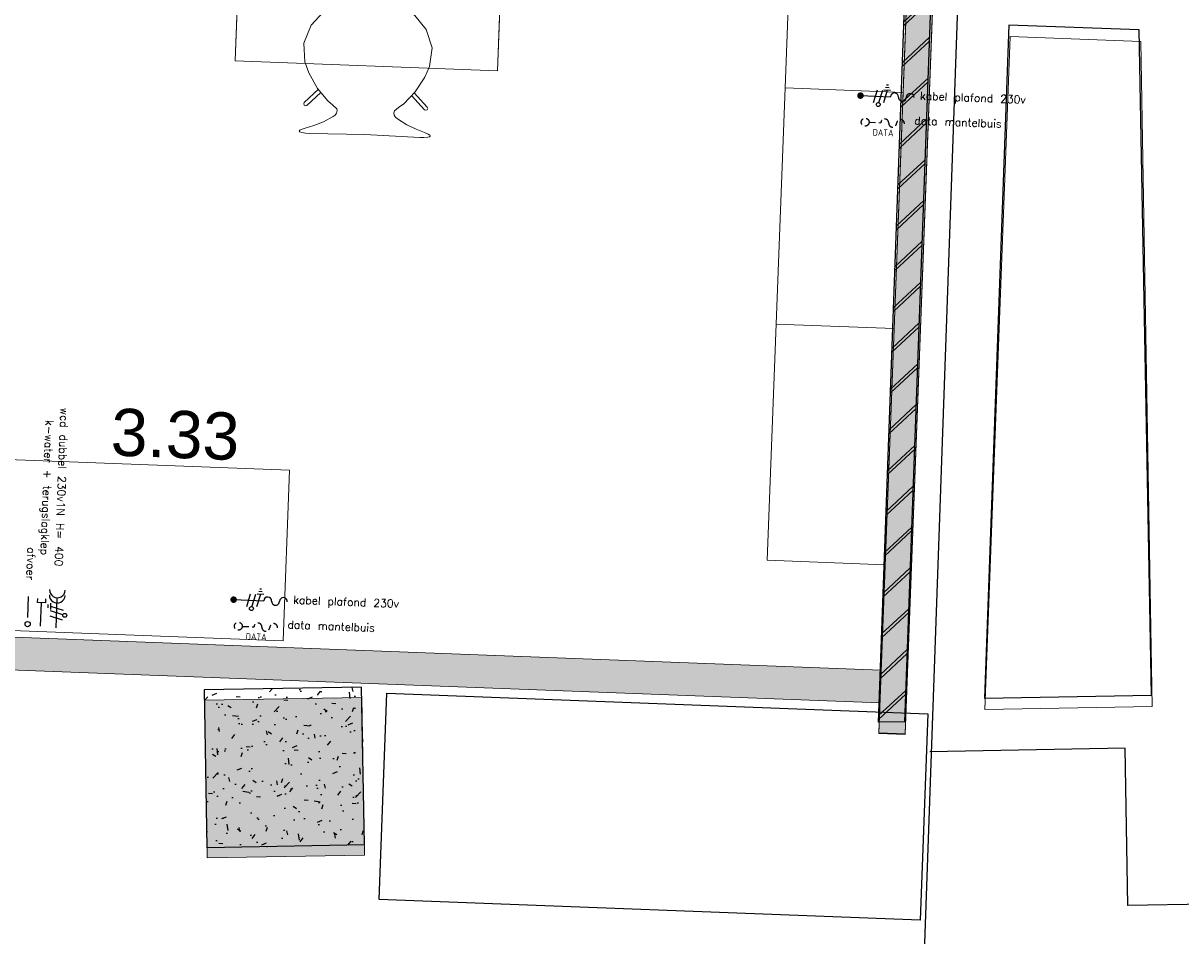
# Model space of a CAD drawing. Header units: millimetres. Extents: x 119024465 to 119292677, y 483022511 to 483148062.
# Tile 138 of 162: x 119237355 to 119241767, y 483052991 to 483056466. Entities that reach past the tile are written whole.
import ezdxf

# ---------------------------------------------------------------- set-up
doc = ezdxf.new("R2010")
doc.units = ezdxf.units.MM
doc.header["$LTSCALE"] = 100
doc.linetypes.add('HIDDEN', pattern=[0.375, 0.25, -0.125])
doc.layers.get('Defpoints').update_dxf_attribs({"linetype": 'CONTINUOUS'})
for name, color, linetype in [('01---0-_MAATVOERING', 1, 'CONTINUOUS'), ('02---0-_2MMTEKST', 2, 'CONTINUOUS'), ('04---0-_5MMTEKST', 4, 'CONTINUOUS'), ('12', 4, 'CONTINUOUS'), ('200-2D', 1, 'CONTINUOUS'), ('22 Binnenwanden', 7, 'CONTINUOUS'), ('22 Binnenwanden Doorsnede-arcering', 7, 'CONTINUOUS'), ('28 Hoofddraagconstrunctie.CONSTRUCTEUR', 7, 'CONTINUOUS'), ('28 Hoofddraagconstrunctie.CONSTRUCTEUR Doorsnede-arcering', 7, 'CONTINUOUS'), ('63---0--LICHTINST', 7, 'CONTINUOUS'), ('82 Losse inrichting.LOSSE INRICHTING', 7, 'CONTINUOUS'), ('AL22----', 2, 'CONTINUOUS'), ('AL22----_ARC', 8, 'CONTINUOUS'), ('AL28----', 4, 'CONTINUOUS'), ('AL28----_ARC', 8, 'CONTINUOUS'), ('fdstp techniek', 254, 'CONTINUOUS'), ('INS', 7, 'CONTINUOUS'), ('New_0', 7, 'CONTINUOUS'), ('New_22 Binnenwanden', 7, 'CONTINUOUS'), ('New_22 Binnenwanden Doorsnede-arcering', 7, 'CONTINUOUS'), ('New_82 Losse inrichting.LOSSE INRICHTING', 7, 'CONTINUOUS'), ('Overlap', 8, 'CONTINUOUS')]:
    doc.layers.add(name, color=color, linetype=linetype)
doc.styles.add('2', font='ISO', dxfattribs={"height": 125})
doc.styles.add('fdstp-1-30', font='txt.shx', dxfattribs={"height": 30, "bigfont": 'gbcbig.shx'})
doc.styles.add('GENERATED_STYLE_1', font='arial.ttf')

# ---------------------------------------------------------------- blocks, each defined once
blk = doc.blocks.new('600x600')
at = {"layer": 'AL28----_ARC'}
h = blk.add_hatch(dxfattribs=at)
h.set_pattern_fill('AR-CONC', color=256, style=0)
h.set_pattern_definition([(49.99999999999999, (-54450.71053606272, -52812.25792324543), (182.184668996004, -15.93908553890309), [19.05, -209.55]), (355, (-54450.71053606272, -52812.25792324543), (-35.24282597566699, 191.05664288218), [15.24, -167.64]), (100.451, (-54435.52853606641, -52813.58617329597), (146.9425016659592, 175.1166878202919), [16.19, -178.09]), (46.18420000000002, (-54450.71053606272, -52761.45792329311), (271.0790408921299, -42.04232793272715), [28.57499999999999, -314.3249999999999]), (96.63559999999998, (-54428.12063606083, -52764.96142327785), (237.4042344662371, 247.4255558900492), [24.28499999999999, -267.1349999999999]), (351.1840000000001, (-54450.71053606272, -52761.45792329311), (237.4046058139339, 247.4251178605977), [22.86, -251.46]), (21, (-54425.31053607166, -52774.15792328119), (151.6148798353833, -102.2655185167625), [19.05, -209.55]), (326.0000000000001, (-54425.31053607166, -52774.15792328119), (61.80202834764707, 184.1879661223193), [15.24, -167.64]), (71.4514, (-54412.67603605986, -52782.68002325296), (213.4164907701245, 81.92285771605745), [16.19, -178.09]), (37.50000000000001, (-54450.71053606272, -52812.25792324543), (3.088603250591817, 84.55503887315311), [0, -165.608, 0, -170.18, 0, -168.275]), (7.499999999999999, (-54450.71053606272, -52812.25792324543), (66.81966251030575, 100.1805748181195), [0, -97.02799999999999, 0, -161.798, 0, -64.135]), (327.5, (-54507.35253606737, -52812.25792324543), (135.5905951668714, -5.728743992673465), [0, -63.5, 0, -198.12, 0, -262.89]), (317.5, (-54532.75253605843, -52812.25792324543), (148.129181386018, 25.42649103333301), [0, -82.55, 0, -131.572, 0, -186.69])])
h.paths.add_polyline_path([(-300, -300), (300, -300), (300, 300), (-300, 300)])
at = {"layer": 'AL28----'}
blk.add_lwpolyline([(-300, -300), (300, -300), (300, 300), (-300, 300)], close=True, dxfattribs=at)
blk = doc.blocks.new('data mantelbuis L')
at = {"layer": 'INS', "color": 4, "linetype": 'HIDDEN'}
blk.add_line((15.80148864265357, -1.144622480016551), (60.71969252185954, -0.9677004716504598), dxfattribs=at)
blk.add_lwpolyline([(150.556622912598, -1.144622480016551, 1), (120.6109794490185, -1.144622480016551, -1), (90.66533598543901, -1.144622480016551, 1), (60.71969252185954, -1.144622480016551)], format="xyb", dxfattribs=at)
blk.add_circle((0.8284055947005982, -1.144622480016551), 14.97308304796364, dxfattribs=at)
at = {"layer": '02---0-_2MMTEKST', "style": '2'}
blk.add_text('DATA', height=24.95470288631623, dxfattribs=at).set_placement((30.77404905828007, -50.87710624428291))
at = {"layer": 'fdstp techniek', "insert": (187.9886415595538, 27.32466496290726), "char_height": 30, "width": 844.2398221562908, "attachment_point": 1, "style": 'fdstp-1-30'}
blk.add_mtext('data mantelbuis', dxfattribs=at)
blk = doc.blocks.new('kabel plafond 230v L')
at = {"layer": '01---0-_MAATVOERING'}
blk.add_lwpolyline([(-5.902780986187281, -0.09904534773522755, 0, 24.95470288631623, 0), (29.38849828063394, 35.19223391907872, 0, 0, 0), (64.67977754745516, 70.48351318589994, 0, 0, 0)], format="xyseb", dxfattribs=at)
at = {"layer": '04---0-_5MMTEKST'}
blk.add_line((-5.902780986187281, -0.2759673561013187), (108.8888522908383, -0.2759673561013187), dxfattribs=at)
at = {"layer": '63---0--LICHTINST'}
for p, q in [((45.03428328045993, -24.38035936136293), (57.95178802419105, 23.8284246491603)), ((64.99804558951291, -24.38035936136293), (77.91555033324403, 23.8284246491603)), ((95.38384235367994, 23.8284246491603), (82.46633760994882, -24.38035936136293)), ((107.9059854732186, 23.8284246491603), (82.86169923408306, 23.8284246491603)), ((102.1429437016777, 33.81030580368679), (88.62474100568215, 33.81030580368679)), ((98.76339302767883, 43.79218695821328), (92.00429167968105, 43.79218695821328))]:
    blk.add_line(p, q, dxfattribs=at)
blk.add_circle((63.06041987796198, -31.61167696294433), 7.486410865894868, dxfattribs=at)
at = {"layer": 'INS', "const_width": 12.35257792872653}
blk.add_lwpolyline([(-12.20384346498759, -0.2759673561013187, 1), (0.3982814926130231, -0.2759673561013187, 1)], format="xyb", close=True, dxfattribs=at)
at = {"layer": 'INS', "color": 4}
for centre, start, end in [((123.8616740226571, -0.2759673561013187), 0, 180), ((183.752960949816, -0.2759673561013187), 0, 180), ((153.8073174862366, -0.2759673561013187), 180, 0)]:
    blk.add_arc(centre, 14.97282173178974, start, end, dxfattribs=at)
at = {"layer": 'fdstp techniek', "insert": (221.1630943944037, 22.96188805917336), "char_height": 30, "width": 525.621358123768, "attachment_point": 1, "style": 'fdstp-1-30'}
blk.add_mtext('kabel plafond 230v ', dxfattribs=at)
blk = doc.blocks.new('vaatwasser 230v R')
at = {"layer": '04---0-_5MMTEKST'}
for p, q in [((15.12904637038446, 60.27924583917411), (-99.66258690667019, 60.27924583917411)), ((-93.56788839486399, 16.08677423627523), (-78.59506666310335, 16.08677423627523)), ((-78.59506666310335, 16.08677423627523), (-78.59506666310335, -13.85886922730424)), ((11.24186372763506, 1.113952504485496), (-78.59506666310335, 1.113952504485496)), ((-78.59506666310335, -13.85886922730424), (-93.56788839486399, -13.85886922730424))]:
    blk.add_line(p, q, dxfattribs=at)
blk.add_circle((4.861256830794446, -48.34613642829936), 9.98188115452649, dxfattribs=at)
for centre in [(-129.6082303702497, 60.27924583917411), (-109.6444680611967, 60.27924583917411)]:
    blk.add_arc(centre, 29.94564346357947, 270, 90, dxfattribs=at)
at = {"layer": '63---0--LICHTINST'}
for p, q in [((-66.19381466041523, 36.17485383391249), (-53.27630991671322, 84.38363784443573)), ((-35.80801789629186, 84.38363784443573), (-48.72552263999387, 36.17485383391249)), ((-15.84425558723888, 84.38363784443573), (-28.76176033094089, 36.17485383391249)), ((-78.71595777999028, 36.17485383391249), (-53.67167154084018, 36.17485383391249)), ((-72.95291600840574, 26.192972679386), (-59.43471331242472, 26.192972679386))]:
    blk.add_line(p, q, dxfattribs=at)
blk.add_circle((-33.87039218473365, 91.61495544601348), 7.486410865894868, dxfattribs=at)
at = {"layer": 'fdstp techniek'}
blk.add_line((-20.6567838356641, -48.57265453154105), (-99.95651012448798, -48.57265453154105), dxfattribs=at)
at = {"layer": 'fdstp techniek', "style": 'fdstp-1-30'}
for s, p in [('wcd dubbel 230v1N H= 400', (-824.0544062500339, 46.21559704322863)), ('k-water + terugslagklep', (-775.2996930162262, -9.131791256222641)), ('afvoer', (-287.9420057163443, -59.78279077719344))]:
    blk.add_text(s, height=30, dxfattribs=at).set_placement(p)
blk = doc.blocks.new('Wall_4_1', base_point=(2609.420300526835, 32934.338395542))
at = {"layer": 'New_22 Binnenwanden Doorsnede-arcering', "linetype": 'Continuous', "lineweight": 0, "true_color": 0x000000}
blk.add_hatch(color=18, dxfattribs=at).paths.add_polyline_path([(2659.420300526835, 32934.338395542), (2659.420300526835, 39360.43290165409), (2559.420300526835, 39360.43290165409), (2559.420300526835, 32934.338395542)])
at = {"layer": 'New_22 Binnenwanden', "color": 2, "linetype": 'Continuous', "lineweight": 0, "flags": 128}
for points in [[(2559.420300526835, 39360.43290165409), (2559.420300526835, 32934.338395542)], [(2659.420300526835, 32934.338395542), (2659.420300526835, 39360.43290165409)], [(2559.420300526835, 32934.338395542), (2659.420300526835, 32934.338395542)]]:
    blk.add_lwpolyline(points, dxfattribs=at)
blk = doc.blocks.new('Wall_33_1', base_point=(2559.420300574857, 32931.55682447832))
at = {"layer": '22 Binnenwanden Doorsnede-arcering', "linetype": 'Continuous', "lineweight": 0, "true_color": 0x738ac1}
blk.add_hatch(color=163, dxfattribs=at).paths.add_polyline_path([(2559.420300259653, 39313.97251235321), (2559.420300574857, 32931.55682447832), (2659.420300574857, 32931.55682448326), (2659.420300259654, 39313.97251235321)])
at = {"layer": '22 Binnenwanden', "color": 2, "linetype": 'Continuous', "lineweight": 0, "flags": 128}
for points in [[(2559.420300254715, 39413.97251235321), (2559.420300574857, 32931.55682447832)], [(2659.420300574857, 32931.55682448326), (2659.420300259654, 39313.97251235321)], [(2659.420300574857, 32931.55682448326), (2559.420300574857, 32931.55682447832)]]:
    blk.add_lwpolyline(points, dxfattribs=at)
blk = doc.blocks.new('Wall_69_1', base_point=(-6290.579701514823, 33110.55258202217))
at = {"layer": 'New_22 Binnenwanden Doorsnede-arcering', "linetype": 'Continuous', "lineweight": 0, "true_color": 0x000000}
blk.add_hatch(color=18, dxfattribs=at).paths.add_polyline_path([(-6228.079701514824, 33048.05258202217), (2559.420300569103, 33048.05258202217), (2559.42030056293, 33173.05258202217), (-6228.079701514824, 33173.05258202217)])
at = {"layer": 'New_22 Binnenwanden', "color": 2, "linetype": 'Continuous', "lineweight": 0, "flags": 128}
for points in [[(2559.42030056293, 33173.05258202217), (-6228.079701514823, 33173.05258202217)], [(2559.420300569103, 33048.05258202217), (2559.42030056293, 33173.05258202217)], [(-6228.079701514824, 33048.05258202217), (2559.420300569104, 33048.05258202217)]]:
    blk.add_lwpolyline(points, dxfattribs=at)
blk = doc.blocks.new('Column_11_1', base_point=(302.9056929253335, 32677.55310234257))
at = {"layer": '28 Hoofddraagconstrunctie.CONSTRUCTEUR Doorsnede-arcering', "linetype": 'Continuous', "lineweight": 0, "true_color": 0x415994}
blk.add_hatch(color=165, dxfattribs=at).paths.add_polyline_path([(19.80964816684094, 32361.55210639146), (618.9066888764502, 32394.45705758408), (586.0017376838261, 32993.55409829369), (-13.0953030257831, 32960.64914710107)])
at = {"layer": '28 Hoofddraagconstrunctie.CONSTRUCTEUR', "color": 3, "linetype": 'Continuous', "lineweight": 0, "flags": 128}
blk.add_lwpolyline([(19.80964816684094, 32361.55210639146), (618.9066888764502, 32394.45705758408), (586.0017376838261, 32993.55409829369), (-13.0953030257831, 32960.64914710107)], close=True, dxfattribs=at)
blk = doc.blocks.new('Kubus 23[26]_1', base_point=(277.9756224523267, 33848.05258202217))
at = {"layer": 'New_82 Losse inrichting.LOSSE INRICHTING', "color": 2, "linetype": 'Continuous', "lineweight": 0, "flags": 128}
blk.add_lwpolyline([(-6203.079701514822, 33198.05258202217), (277.9756224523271, 33198.05258202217), (277.9756224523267, 33848.05258202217), (-6203.079701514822, 33848.05258202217)], close=True, dxfattribs=at)
blk = doc.blocks.new('Designstoel 01 23[92]_1', base_point=(264.538184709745, 35662.68983380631))
at = {"layer": 'New_82 Losse inrichting.LOSSE INRICHTING', "color": 2, "linetype": 'Continuous', "lineweight": 0}
for p, q in [((329.8815376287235, 35655.26415587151), (332.0242559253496, 35660.54111682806)), ((332.0474162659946, 35650.03813605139), (329.8815376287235, 35655.26415587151)), ((332.0242559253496, 35660.54111682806), (337.2214043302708, 35662.77743735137)), ((368.0184070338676, 35613.6921844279), (332.0474162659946, 35650.03813605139)), ((337.2214043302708, 35662.77743735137), (342.4281442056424, 35660.6641234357)), ((378.4682396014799, 35624.24891365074), (342.4281442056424, 35660.6641234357)), ((514.5568833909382, 35650.13540201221), (452.0472839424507, 35645.55046362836)), ((514.5568833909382, 35650.13540201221), (577.0796743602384, 35645.73400534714)), ((650.7209408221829, 35624.6485679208), (686.6539694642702, 35661.16943089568)), ((661.2017218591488, 35614.12256386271), (697.065849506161, 35650.57396609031)), ((691.8544824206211, 35663.29802217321), (686.6539694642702, 35661.16943089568)), ((697.0581740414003, 35661.07696959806), (691.8544824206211, 35663.29802217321)), ((699.216375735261, 35655.80632219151), (697.0581740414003, 35661.07696959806)), ((697.065849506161, 35650.57396609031), (699.216375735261, 35655.80632219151)), ((339.7675423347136, 35595.80042489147), (392.7682969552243, 35628.35905636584)), ((368.356809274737, 35613.35843860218), (368.0257731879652, 35613.69219524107)), ((381.3566021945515, 35621.34425186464), (378.4756064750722, 35624.24892446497)), ((392.7682969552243, 35628.35905636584), (452.0472839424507, 35645.55046362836)), ((636.408878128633, 35628.71670937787), (577.0796743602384, 35645.73400534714)), ((689.5049932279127, 35596.31382316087), (636.408878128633, 35628.71670937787)), ((647.8411184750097, 35621.73543870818), (650.7135739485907, 35624.64855710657)), ((660.8643009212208, 35613.78782596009), (661.1943557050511, 35614.12255304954)), ((295.776401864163, 35545.01635954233), (339.7675423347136, 35595.80042489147)), ((733.6450410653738, 35545.65913028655), (689.5049932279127, 35596.31382316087)), ((270.3224070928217, 35474.91708443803), (295.776401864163, 35545.01635954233)), ((759.3047306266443, 35475.63488768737), (733.6450410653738, 35545.65913028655)), ((277.4431218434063, 35403.96868562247), (270.3224070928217, 35474.91708443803)), ((752.3923439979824, 35404.66588893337), (759.3047306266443, 35475.63488768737)), ((294.0361205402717, 35362.85212762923), (277.4431218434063, 35403.96868562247)), ((735.9201309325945, 35363.50079275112), (752.3923439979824, 35404.66588893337)), ((329.3738580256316, 35305.35867457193), (294.0361205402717, 35362.85212762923)), ((700.7513407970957, 35305.90383939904), (735.9201309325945, 35363.50079275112)), ((280.7770756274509, 35249.47518047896), (332.4369077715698, 35301.86631719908)), ((370.1734861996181, 35258.85747024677), (329.3738580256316, 35305.35867457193)), ((660.0884113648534, 35259.28305183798), (700.7513407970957, 35305.90383939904)), ((749.5119821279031, 35250.16326146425), (697.6985574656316, 35302.40250426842)), ((278.6647750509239, 35244.23494574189), (280.7770756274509, 35249.47518047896)), ((291.2547436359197, 35238.94601894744), (342.2587125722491, 35290.67200791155)), ((389.5875229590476, 35243.77709139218), (370.1734861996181, 35258.85747024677)), ((640.718732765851, 35244.14574029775), (660.0884113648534, 35259.28305183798)), ((739.0652718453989, 35239.60338392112), (687.909660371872, 35291.17940738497)), ((751.6396584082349, 35244.9292508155), (749.5119821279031, 35250.16326146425)), ((280.8580796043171, 35238.98045138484), (278.6647750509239, 35244.23494574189)), ((286.0731848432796, 35236.79012659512), (280.8580796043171, 35238.98045138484)), ((291.2547436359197, 35238.94601894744), (286.0731848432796, 35236.79012659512)), ((405.5487955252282, 35230.82563043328), (389.5875229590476, 35243.77709139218)), ((392.8664336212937, 35200.95456981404), (399.8473334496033, 35206.4512490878)), ((399.8473334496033, 35206.4512490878), (405.1628437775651, 35213.7623474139)), ((405.1628437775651, 35213.7623474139), (407.0963241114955, 35223.35891078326)), ((407.0963241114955, 35223.35891078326), (405.5487955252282, 35230.82563043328)), ((623.2699528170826, 35223.67624358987), (624.7955531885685, 35231.1474744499)), ((625.2315993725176, 35214.08539808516), (623.2699528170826, 35223.67624358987)), ((624.7955531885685, 35231.1474744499), (640.718732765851, 35244.14574029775)), ((630.5685514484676, 35206.78993707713), (625.2315993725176, 35214.08539808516)), ((637.5655588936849, 35201.31377671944), (630.5685514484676, 35206.78993707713)), ((739.0652718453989, 35239.60338392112), (744.2531377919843, 35237.4627134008)), ((744.2531377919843, 35237.4627134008), (749.4617899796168, 35239.66833978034)), ((749.4617899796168, 35239.66833978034), (751.6396584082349, 35244.9292508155)), ((287.7060762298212, 35151.66146961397), (320.2951506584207, 35163.18348916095)), ((320.2951506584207, 35163.18348916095), (356.4477527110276, 35179.03533146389)), ((356.4477527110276, 35179.03533146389), (392.8664336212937, 35200.95456981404)), ((674.048435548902, 35179.50155445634), (637.5655588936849, 35201.31377671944)), ((710.2474212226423, 35163.75592091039), (674.048435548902, 35179.50155445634)), ((742.8701827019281, 35152.32962929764), (710.2474212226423, 35163.75592091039)), ((265.3003181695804, 35139.48034852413), (267.484962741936, 35143.1476401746)), ((268.3674766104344, 35136.83791281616), (265.3003181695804, 35139.48034852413)), ((267.484962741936, 35143.1476401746), (273.0405481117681, 35146.7123067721)), ((275.0044010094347, 35134.94703702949), (268.3674766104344, 35136.83791281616)), ((273.0405481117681, 35146.7123067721), (287.7060762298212, 35151.66146961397)), ((289.178891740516, 35133.32032371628), (275.0044010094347, 35134.94703702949)), ((305.4039730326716, 35132.68264915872), (289.178891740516, 35133.32032371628)), ((515.3099064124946, 35137.16064592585), (305.4039730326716, 35132.68264915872)), ((515.3099064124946, 35137.16064592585), (725.2280820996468, 35133.29893137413)), ((725.2280820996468, 35133.29893137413), (741.4512213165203, 35133.98423840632)), ((741.4512213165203, 35133.98423840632), (755.6208750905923, 35135.65255960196)), ((757.5501778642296, 35147.42354431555), (742.8701827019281, 35152.32962929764)), ((755.6208750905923, 35135.65255960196), (762.2522194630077, 35137.56291258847)), ((763.1162047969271, 35143.8752037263), (757.5501778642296, 35147.42354431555)), ((762.2522194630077, 35137.56291258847), (765.311606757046, 35140.21434177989)), ((765.311606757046, 35140.21434177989), (763.1162047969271, 35143.8752037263))]:
    blk.add_line(p, q, dxfattribs=at)
blk = doc.blocks.new('Boekenplank 02 23[101]_1', base_point=(2109.420300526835, 37174.54988730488))
at = {"layer": '82 Losse inrichting.LOSSE INRICHTING', "color": 2, "linetype": 'Continuous', "lineweight": 0}
blk.add_line((2109.420300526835, 36274.54988730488), (2559.420300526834, 36274.54988730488), dxfattribs=at)
at = {"layer": '82 Losse inrichting.LOSSE INRICHTING', "color": 2, "linetype": 'Continuous', "lineweight": 0, "flags": 128}
blk.add_lwpolyline([(2109.420300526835, 37174.54988730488), (2109.420300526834, 35374.54988730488), (2559.420300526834, 35374.54988730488), (2559.420300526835, 37174.54988730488)], close=True, dxfattribs=at)
blk = doc.blocks.new('Boekenplank 02 23[102]_1', base_point=(2109.420300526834, 35374.54988730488))
at = {"layer": '82 Losse inrichting.LOSSE INRICHTING', "color": 2, "linetype": 'Continuous', "lineweight": 0}
blk.add_line((2109.420300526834, 34474.54988730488), (2559.420300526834, 34474.54988730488), dxfattribs=at)
at = {"layer": '82 Losse inrichting.LOSSE INRICHTING', "color": 2, "linetype": 'Continuous', "lineweight": 0, "flags": 128}
blk.add_lwpolyline([(2109.420300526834, 35374.54988730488), (2109.420300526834, 33574.54988730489), (2559.420300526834, 33574.54988730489), (2559.420300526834, 35374.54988730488)], close=True, dxfattribs=at)
blk = doc.blocks.new('Eettafel 01 23[155]_1', base_point=(1011.844227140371, 35398.05258202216))
at = {"layer": 'New_82 Losse inrichting.LOSSE INRICHTING', "color": 2, "linetype": 'Continuous', "lineweight": 0}
for p, q in [((1011.844227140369, 37398.05258202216), (11.84422714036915, 37398.05258202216)), ((11.84422714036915, 37398.05258202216), (11.8442271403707, 35398.05258202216)), ((1011.844227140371, 35398.05258202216), (1011.844227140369, 37398.05258202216)), ((11.8442271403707, 35398.05258202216), (1011.844227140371, 35398.05258202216))]:
    blk.add_line(p, q, dxfattribs=at)
at = {"layer": 'New_82 Losse inrichting.LOSSE INRICHTING', "color": 7, "linetype": 'Continuous', "lineweight": 0, "flags": 128}
blk.add_lwpolyline([(1011.844227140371, 35398.05258202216), (1011.844227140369, 37398.05258202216), (11.84422714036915, 37398.05258202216), (11.8442271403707, 35398.05258202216)], close=True, dxfattribs=at)

msp = doc.modelspace()

# ---------------------------------------------------------------- hatches: boundary and pattern name
at = {"layer": 'AL22----_ARC'}
h = msp.add_hatch(dxfattribs=at)
h.set_pattern_fill('SCHOON', color=256, scale=2, angle=-2.087992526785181, style=0, pattern_type=2)
h.set_pattern_definition([(42.91200747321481, (119153097.5669324, 483019764.0029071), (-74.89618102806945, 80.56402464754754), []), (42.91200747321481, (119153098.1134465, 483019778.9929479), (-74.89618102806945, 80.56402464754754), [])])
h.paths.add_polyline_path([(119241725.2271753, 483060250.2445025), (119240850.8081305, 483060282.1244964), (119240614.6259906, 483053804.0128003), (119240714.7622849, 483053805.9288247), (119240947.0983078, 483060178.5474633), (119241721.5837475, 483060150.3108973)])

# ---------------------------------------------------------------- linework, layer by layer
at = {"layer": '200-2D'}
msp.add_lwpolyline([(119238741.4150375, 483053914.078029), (119240803.2537139, 483053835.8756456), (119240773.4487002, 483053050.0539446), (119238711.6100238, 483053128.256328)], close=True, dxfattribs=at)
at = {"layer": '22 Binnenwanden', "color": 2, "linetype": 'Continuous', "lineweight": 0}
msp.add_lwpolyline([(119241117.1686603, 483056415.8031774), (119241614.0623342, 483056396.9825275), (119241657.318313, 483053863.3517494), (119241019.8112159, 483053852.4677666)], close=True, dxfattribs=at)
at = {"layer": 'AL22----'}
for p, q in [((119240614.6259906, 483053804.0128003), (119240850.8081305, 483060282.1244964)), ((119240714.7622849, 483053805.9288247), (119240947.0983078, 483060178.5474633))]:
    msp.add_line(p, q, dxfattribs=at)
at = {"layer": 'Defpoints'}
msp.add_line((119240714.7622849, 483053805.9288247), (119240614.6259906, 483053804.0128003), dxfattribs=at)
at = {"layer": 'Overlap'}
for p, q in [((119240567.2700771, 483046658.5122104), (119241043.5636341, 483060073.9537281)), ((119241554.5108247, 483053705.4312607), (119240810.6368218, 483053691.7390044)), ((119241565.6317444, 483053105.6343491), (119241554.5108247, 483053705.4312607)), ((119242570.4590425, 483053124.2649947), (119241565.6317444, 483053105.6343491))]:
    msp.add_line(p, q, dxfattribs=at)
msp.add_lwpolyline([(119241655.7833362, 483053907.4433604), (119241608.8081562, 483056441.007911), (119241111.8873899, 483056459.0991247), (119241018.2929031, 483053895.6235597)], close=True, dxfattribs=at)

# ---------------------------------------------------------------- block references
at = {"layer": '12'}
for name, p, rotation in [('kabel plafond 230v L', (119240552.1642976, 483056190.4880534), 357.8278999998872), ('data mantelbuis L', (119240563.2967495, 483056090.4914756), 357.8278999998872), ('vaatwasser 230v R', (119237421.0231511, 483054180.7229893), 267.8278999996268), ('kabel plafond 230v L', (119238163.4310809, 483054270.8559734), 357.8278999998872), ('data mantelbuis L', (119238174.5635328, 483054170.8593956), 357.8278999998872)]:
    msp.add_blockref(name, p, dxfattribs=dict(at, rotation=rotation))
at = {"layer": '22 Binnenwanden', "color": 2, "lineweight": 0, "rotation": 357.8278999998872}
msp.add_blockref('Wall_33_1', (119240616.0102581, 483053761.4496694), dxfattribs=at)
at = {"layer": '28 Hoofddraagconstrunctie.CONSTRUCTEUR', "color": 3, "lineweight": 0, "rotation": 357.8278999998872}
msp.add_blockref('Column_11_1', (119238351.489927, 483053593.1531003), dxfattribs=at)
at = {"layer": '82 Losse inrichting.LOSSE INRICHTING', "color": 2, "linetype": 'Continuous', "lineweight": 0, "rotation": 357.8278999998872}
for name, p in [('Boekenplank 02 23[101]_1', (119240327.1481864, 483058018.44965)), ('Boekenplank 02 23[102]_1', (119240258.9259965, 483056219.7429666))]:
    msp.add_blockref(name, p, dxfattribs=at)
at = {"layer": 'AL22----_ARC', "rotation": 1.055776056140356}
msp.add_blockref('600x600', (119238350.3551506, 483053632.3922059), dxfattribs=at)
at = {"layer": 'New_22 Binnenwanden', "color": 2, "lineweight": 0, "rotation": 357.8278999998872}
for name, p in [('Wall_4_1', (119240666.0797576, 483053762.3341811)), ('Wall_69_1', (119231779.1532198, 483054275.742584))]:
    msp.add_blockref(name, p, dxfattribs=at)
at = {"layer": 'New_82 Losse inrichting.LOSSE INRICHTING', "color": 2, "linetype": 'Continuous', "lineweight": 0, "rotation": 357.8278999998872}
for name, p in [('Eettafel 01 23[155]_1', (119239163.0293224, 483056284.828243)), ('Designstoel 01 23[92]_1', (119238426.2903001, 483056577.5991586)), ('Kubus 23[26]_1', (119238370.9411233, 483054763.7564452))]:
    msp.add_blockref(name, p, dxfattribs=at)

# ---------------------------------------------------------------- texts
at = {"layer": 'New_0', "color": 5, "linetype": 'Continuous', "lineweight": 0, "insert": (119237931.5213825, 483054808.4754429), "char_height": 180, "attachment_point": 8, "rotation": 357.82789999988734, "style": 'GENERATED_STYLE_1'}
msp.add_mtext('\\A1;3.33', dxfattribs=at)

doc.saveas('drawing.dxf')
